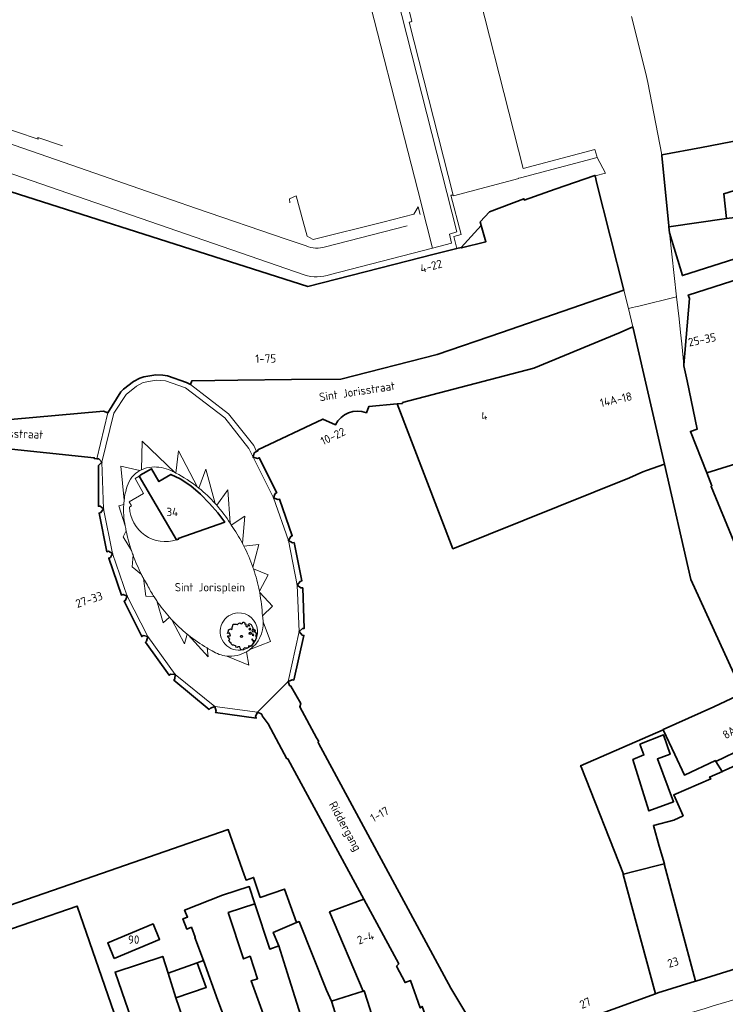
# Model space of a CAD drawing. Header units: metres. Extents: x 152391 to 157968, y 462336 to 467280.
# Tile 50 of 256: x 154809 to 154923, y 462891 to 463051. Entities that reach past the tile are written whole.
import ezdxf
from ezdxf.enums import TextEntityAlignment as Align

# ---------------------------------------------------------------- set-up
doc = ezdxf.new("R2010")
doc.units = ezdxf.units.M
doc.header["$LTSCALE"] = 0.75
doc.layers.get('0').update_dxf_attribs({"lineweight": 25})
for name, color, linetype, lineweight in [('B-GV-GR-BOOM-S', 252, 'Continuous', 25), ('B-WE-GR-GROENVOORZIENING-GV', 251, 'Continuous', 18), ('B-WE-OG-BEBOUWING-GV', 6, 'Continuous', 35), ('B-WE-OG-BEBOUWING-T18', 1, 'Continuous', 18), ('B-WE-OG-TOPOGRAFIE-T18', 1, 'Continuous', 18), ('B-WE-VH-VERHARDING_BETONSTRAATSTEEN-GV', 251, 'Continuous', 18), ('B-WE-VH-VERHARDING_SIERBESTRATING-GV', 251, 'Continuous', 18), ('B-WE-VH-VERHARDING_STRAATBAKSTEEN-GV', 251, 'Continuous', 18)]:
    doc.layers.add(name, color=color, linetype=linetype, lineweight=lineweight)
doc.styles.add('NLCS-ISO-M750-T18', font='NLCS-ISO.ttf', dxfattribs={"height": 1.35})

# ---------------------------------------------------------------- blocks, each defined once
blk = doc.blocks.new('SGR-BOOM_31_50')
at = {"linetype": 'Continuous'}
for p, q in [((-1.48, 1.58), (-1.4, 1.78)), ((-1.4, 1.78), (-1.36, 2)), ((-1.36, 2), (-0.89, 2)), ((-0.89, 2), (-0.69, 1.91)), ((-0.69, 1.91), (-0.63, 1.93)), ((-0.63, 1.93), (-0.49, 2.06)), ((-0.49, 2.06), (-0.3, 2.2)), ((-0.3, 2.2), (-0.18, 2.11)), ((-0.18, 2.11), (-0.08, 2.02)), ((-0.08, 2.02), (0.09, 2.11)), ((0.09, 2.11), (0.27, 2.28)), ((0.27, 2.28), (0.35, 2.31)), ((0.35, 2.31), (0.44, 2.26)), ((0.44, 2.26), (0.52, 2.2)), ((0.54, 2.04), (0.51, 2)), ((0.51, 2), (0.71, 2.02)), ((0.52, 2.2), (0.54, 2.04)), ((0.72, 1.98), (0.68, 1.71)), ((0.68, 1.71), (0.75, 1.65)), ((0.71, 2.02), (0.72, 1.98)), ((0.75, 1.65), (0.92, 1.54)), ((0.92, 1.54), (1, 1.6)), ((1, 1.6), (1.06, 1.71)), ((1.05, 1.87), (1.19, 2.09)), ((1.06, 1.71), (1.05, 1.87)), ((1.19, 2.09), (1.36, 2.04)), ((1.3, 1.82), (1.23, 1.78)), ((1.23, 1.78), (1.27, 1.67)), ((1.27, 1.67), (1.28, 1.65)), ((1.28, 1.69), (1.3, 1.82)), ((1.36, 2.04), (1.54, 1.93)), ((1.54, 1.93), (1.67, 1.69)), ((1.67, 1.69), (1.84, 1.41)), ((-2.27, 0.49), (-2.21, 0.64)), ((-1.99, 0.55), (-2.27, 0.49)), ((-2.24, -0.04), (-2.22, 0.11)), ((-2.22, 0.11), (-1.85, 0.09)), ((-2.21, 0.64), (-2.13, 0.71)), ((-2.18, 0.77), (-2.04, 1.17)), ((-2.13, 0.71), (-2.18, 0.77)), ((-2.04, 1.17), (-1.94, 1.14)), ((-1.9, 0.44), (-1.99, 0.55)), ((-1.94, 1.14), (-1.79, 1.21)), ((-1.77, 0.25), (-1.9, 0.44)), ((-1.85, 0.09), (-1.77, 0.25)), ((-1.79, 1.21), (-1.57, 1.14)), ((-1.57, 1.14), (-1.49, 1.23)), ((-1.51, 1.45), (-1.48, 1.58)), ((-1.49, 1.23), (-1.51, 1.45)), ((1.25, 1.21), (1.19, 1.17)), ((1.19, 1.17), (1.23, 1.1)), ((1.23, 0.55), (1.19, 0.44)), ((1.19, 0.44), (1.37, 0.42)), ((1.23, 1.1), (1.31, 1.12)), ((1.4, 0.62), (1.23, 0.55)), ((1.3, 1.3), (1.25, 1.21)), ((1.37, 1.3), (1.3, 1.3)), ((1.31, 1.12), (1.37, 1.03)), ((1.44, 1.25), (1.37, 1.3)), ((1.37, 1.03), (1.44, 1.12)), ((1.37, 0.42), (1.48, 0.33)), ((1.48, 0.62), (1.4, 0.62)), ((1.5, 1.17), (1.44, 1.25)), ((1.44, 1.12), (1.5, 1.17)), ((1.62, 0.53), (1.48, 0.62)), ((1.48, 0.33), (1.61, 0.49)), ((1.61, 0.49), (1.65, 0.55)), ((1.76, 1.06), (1.64, 0.93)), ((1.64, 0.93), (1.7, 0.84)), ((1.7, 0.84), (1.84, 0.75)), ((1.79, 0.25), (1.75, 0.14)), ((1.91, 0.07), (1.75, 0.14)), ((1.84, 1.41), (1.76, 1.06)), ((1.81, 0.4), (1.79, 0.31)), ((1.79, 0.31), (1.79, 0.25)), ((1.9, 0.31), (1.81, 0.4)), ((1.84, 0.75), (1.92, 0.79)), ((1.96, 0.27), (1.9, 0.31)), ((1.91, 0.07), (2.01, 0.18)), ((1.96, 1.14), (1.92, 1.08)), ((1.92, 1.08), (1.95, 0.99)), ((1.92, 0.79), (2.09, 0.75)), ((1.95, 0.99), (2.04, 0.93)), ((2.06, 1.14), (1.96, 1.14)), ((2.01, 0.18), (1.96, 0.27)), ((2.04, 0.97), (2.18, 0.9)), ((2.04, 0.93), (2.06, 0.97)), ((2.16, 1.01), (2.06, 1.14)), ((2.09, 0.75), (2.18, 0.68)), ((2.3, 0.95), (2.16, 1.01)), ((2.18, 0.9), (2.3, 0.95)), ((2.18, 0.68), (2.41, 0.42)), ((2.29, 0.14), (2.23, 0.05)), ((2.23, 0.05), (2.35, -0.13)), ((2.41, 0.42), (2.29, 0.14)), ((-2.05, -0.24), (-2.24, -0.04)), ((-2.07, -0.67), (-1.99, -0.56)), ((-1.8, -1), (-2.07, -0.67)), ((-1.91, -0.43), (-2.05, -0.24)), ((-1.99, -0.56), (-1.91, -0.43)), ((-1.67, -1.05), (-1.8, -1)), ((-1.7, -1.2), (-1.67, -1.05)), ((-1.48, -1.4), (-1.7, -1.2)), ((-1.22, -1.44), (-1.48, -1.4)), ((-0.89, -1.57), (-1.22, -1.44)), ((-0.91, -1.72), (-0.89, -1.57)), ((1.13, -1.55), (1.11, -1.81)), ((1.37, -1.57), (1.13, -1.55)), ((1.58, -1.66), (1.37, -1.57)), ((1.72, -1.35), (1.58, -1.66)), ((1.72, -0.39), (1.65, -0.48)), ((1.65, -0.48), (1.67, -0.56)), ((1.68, -0.56), (1.78, -0.54)), ((1.78, -0.45), (1.72, -0.39)), ((1.81, -1.18), (1.72, -1.35)), ((1.78, -0.54), (1.78, -0.45)), ((1.82, -1.11), (1.81, -1.18)), ((1.98, -1.07), (1.82, -1.11)), ((1.95, -0.63), (1.85, -0.78)), ((1.85, -0.78), (1.9, -0.85)), ((1.9, -0.85), (1.99, -0.94)), ((2.1, -0.78), (1.95, -0.63)), ((1.99, -0.94), (1.98, -1.07)), ((2.21, -0.7), (2.1, -0.78)), ((2.24, -0.56), (2.21, -0.7)), ((2.29, -0.41), (2.24, -0.56)), ((2.46, -0.24), (2.29, -0.41)), ((2.35, -0.13), (2.46, -0.24)), ((-0.73, -1.77), (-0.91, -1.72)), ((-0.53, -1.68), (-0.73, -1.77)), ((-0.25, -1.7), (-0.53, -1.68)), ((-0.21, -1.9), (-0.25, -1.7)), ((-0.18, -1.99), (-0.21, -1.9)), ((-0.13, -2.14), (-0.18, -1.99)), ((0.15, -2.23), (-0.13, -2.14)), ((0.34, -2.03), (0.15, -2.23)), ((0.47, -1.83), (0.34, -2.03)), ((0.91, -1.92), (0.47, -1.83)), ((1.11, -1.81), (0.91, -1.92))]:
    blk.add_line(p, q, dxfattribs=at)
blk.add_circle((0, 0), 0.169, dxfattribs=at)

msp = doc.modelspace()

# ---------------------------------------------------------------- linework, layer by layer
at = {"layer": 'B-WE-GR-GROENVOORZIENING-GV'}
for points in [[(154844.21, 462954.65, 1.014272), (154844.65, 462948.62)], [(154844.65, 462948.62, 0.983061), (154844.21, 462954.65)]]:
    msp.add_lwpolyline(points, format="xyb", dxfattribs=at)
at = {"layer": 'B-WE-OG-BEBOUWING-GV'}
for points in [[(154927.94, 463031.58), (154925.17, 463031.05), (154923.9, 463030.81), (154919.11, 463029.9), (154912.7, 463028.71), (154912.71, 463028.62), (154913.86, 463017.23), (154913.88, 463017.08), (154923.2, 463018.42), (154922.73, 463022.41), (154928.92, 463024.34), (154927.25, 463029.93), (154928.3, 463030.23)], [(154913.88, 463017.08), (154913.99, 463016.1), (154916.04, 463009.17), (154949.01, 463019.69), (154946.1, 463026.31), (154935.48, 463022.42), (154927.88, 463020.07), (154928.04, 463018.99), (154924.5, 463018.57), (154923.2, 463018.42)], [(154916.29, 462994.73), (154916.3, 462994.59), (154916.81, 462992.15), (154918.43, 462984.34), (154917.34, 462983.99), (154919.99, 462977.28), (154926.4, 462979.27), (154926.56, 462979.32), (154927.2, 462979.51), (154950.91, 462986.75), (154951.12, 462986.13), (154962.31, 462990.17), (154962.28, 462990.24), (154960.07, 462995.07), (154957.82, 463000), (154954.98, 463006.2), (154953.57, 463009.29), (154952.71, 463011.24), (154949.55, 463015.92), (154949.41, 463016.39), (154917, 463006.04), (154917.18, 463005.48)], [(154908.06, 463000.87), (154905.97, 463000), (154892.05, 462994.22), (154870.82, 462988.64), (154870.8, 462988.51), (154869.98, 462988.44), (154878.96, 462965.02), (154907.49, 462976.49), (154909.68, 462977.46), (154910.26, 462977.67), (154913.13, 462978.68), (154908.26, 463000)], [(154938.6, 462979.95), (154938.29, 462979.8), (154937.64, 462981.37), (154934.69, 462980.34), (154927.1, 462977.61), (154927.03, 462977.82), (154926.56, 462979.32), (154926.4, 462979.27), (154919.99, 462977.28), (154920.82, 462975.2), (154920.67, 462975.1), (154924.34, 462966.21), (154930.08, 462968.88), (154930.13, 462968.78), (154937.61, 462972.11), (154937.67, 462971.99), (154940.99, 462973.56), (154940.61, 462973.88), (154940.53, 462973.94), (154940.74, 462974.03), (154941.07, 462974.17), (154939.69, 462977.31), (154939.63, 462977.46)], [(154828.25, 462976.76), (154834.31, 462966.47), (154834.63, 462966.57), (154834.59, 462966.66), (154842.09, 462969.32), (154840.96, 462970.81), (154839.61, 462972.36), (154838.16, 462973.83), (154836.6, 462975.18), (154834.9, 462976.31), (154833.39, 462977.04), (154831.47, 462975.89), (154830.26, 462977.96), (154828.45, 462976.9), (154828.46, 462976.88)], [(154925.82, 462941.69), (154921.14, 462939.45), (154912.92, 462935.79), (154912.94, 462935.75), (154914.8, 462931.78), (154916.37, 462928.42), (154921.38, 462930.77), (154921.45, 462930.65), (154930.38, 462934.91), (154925.98, 462941.77), (154925.86, 462941.62)], [(154909.19, 462933.42), (154909.83, 462931.7), (154908.05, 462930.97), (154910.64, 462922.64), (154914.62, 462924.13), (154912, 462931.05), (154914.05, 462931.8), (154913, 462934.91)], [(154922.49, 462929.02), (154931.56, 462933.08), (154930.38, 462934.91), (154921.45, 462930.65)], [(154931.24, 462898.92), (154927.23, 462911.76), (154925.11, 462917.81), (154926.01, 462918.15), (154925.08, 462921.47), (154930.09, 462923.67), (154935.94, 462926.25), (154931.56, 462933.08), (154922.49, 462929.02), (154922.51, 462928.99), (154920.45, 462928.1), (154920.62, 462927.8), (154914.64, 462925.23), (154916.16, 462921.86), (154914.67, 462921.15), (154911.37, 462920.29), (154912.31, 462916.96), (154913.13, 462914.07), (154913.1, 462914.07), (154918.15, 462895.1), (154918.2, 462895.11), (154924.79, 462897.15)], [(154911.72, 462893.09), (154912.06, 462893.21), (154918.15, 462895.1), (154913.1, 462914.07), (154908.2, 462912.84), (154906.51, 462912.41), (154906.47, 462912.41), (154906.5, 462912.35)], [(154844.8, 462881.89), (154848.48, 462872.1), (154848.71, 462871.92), (154854.19, 462873.64), (154846.35, 462895.15), (154847.4, 462895.5), (154846.2, 462899.13), (154845.11, 462898.72), (154842.65, 462906.21), (154846.97, 462907.63), (154846.05, 462910.41), (154841.74, 462909), (154835.61, 462906.61), (154836.09, 462905.48), (154835.34, 462905.19), (154835.96, 462903.54), (154836.71, 462903.82), (154837.34, 462902.21), (154837.24, 462902.17), (154838.69, 462898.45), (154840.97, 462891.98)], [(154801.33, 462901.21), (154804.22, 462893.71), (154807.16, 462886.71), (154808.58, 462887.16), (154809.43, 462885.4), (154811.33, 462886.26), (154812.64, 462883.53), (154816.5, 462885.35), (154816.4, 462885.45), (154818.3, 462886.44), (154818.72, 462885.38), (154824.74, 462888.54), (154818.24, 462907.26), (154803.2, 462902.07), (154803.27, 462901.88)], [(154846.2, 462899.13), (154847.4, 462895.5), (154846.35, 462895.15), (154854.19, 462873.64), (154858.9, 462875.11), (154851.94, 462897.36), (154850.83, 462900.85), (154849.37, 462900.31), (154846.97, 462907.63), (154842.65, 462906.21), (154845.11, 462898.72)], [(154864.57, 462908.37), (154859.04, 462906.31), (154864.44, 462893.48), (154864.64, 462893.55), (154865.16, 462891.87), (154869.43, 462878.4), (154877.24, 462880.85), (154875.14, 462886.67), (154875.5, 462886.79), (154875.01, 462888.17), (154873.99, 462891.03), (154873.69, 462890.8), (154872.11, 462895.22), (154871.24, 462894.89), (154869.86, 462897.52), (154870.21, 462897.91)], [(154824.23, 462898.79), (154831.58, 462901.85), (154830.53, 462904.38), (154823.18, 462901.33)], [(154850.83, 462900.85), (154851.94, 462897.36), (154858.9, 462875.11), (154864.09, 462876.73), (154859.36, 462891.89), (154858.55, 462893.64), (154854.12, 462904.75), (154853.7, 462904.58), (154849.93, 462902.98)], [(154832.98, 462896.39), (154832.09, 462899.11), (154824.38, 462896.57), (154827.57, 462887.37), (154816.26, 462880.86), (154816.09, 462881.16), (154812.97, 462880.04), (154814.06, 462876.98), (154814.64, 462877.13), (154815.65, 462874.24), (154814.35, 462873.49), (154817.8, 462867.44), (154820.96, 462861.91), (154842.46, 462869.7), (154842.4, 462869.88), (154838.46, 462880.32), (154836.85, 462884.76), (154834.17, 462892.41)], [(154837.66, 462898.08), (154832.98, 462896.39), (154834.17, 462892.41), (154839.11, 462894.07)], [(154838.46, 462880.32), (154842.4, 462869.88), (154848.48, 462872.1), (154844.8, 462881.89), (154840.97, 462891.98), (154838.69, 462898.45), (154837.66, 462898.08), (154839.11, 462894.07), (154834.17, 462892.41), (154836.85, 462884.76)], [(154859.36, 462891.89), (154864.09, 462876.73), (154869.43, 462878.4), (154865.16, 462891.87), (154864.64, 462893.55), (154864.44, 462893.48)]]:
    msp.add_lwpolyline(points, close=True, dxfattribs=at)
for points in [[(154807.46, 462985.91), (154822.51, 462987.26), (154823.18, 462987), (154825.29, 462990.37), (154825.75, 462990.84), (154827.37, 462992.05), (154828.37, 462992.61), (154829.01, 462992.8), (154830.97, 462993.15), (154832.1, 462993.09), (154832.82, 462992.97), (154835.94, 462991.87), (154836.54, 462991.58), (154836.77, 462992.16), (154844.23, 462992.25), (154852.86, 462992.36), (154860.84, 462992.46), (154876.4, 462996.4), (154886.83, 463000), (154906.61, 463006.83), (154902.19, 463024.28), (154902.05, 463024.82), (154901.94, 463025.28), (154901.91, 463025.38), (154895.51, 463023.15), (154890.49, 463021.39), (154890.43, 463021.59), (154884.86, 463019.51), (154883.37, 463017.86), (154883.54, 463017.27), (154883.54, 463017.26), (154884.29, 463014.64), (154880.35, 463013.64), (154880.31, 463013.74), (154879.59, 463013.55), (154875.92, 463012.62), (154869.4, 463010.96), (154855.53, 463007.42), (154793.68, 463027.15)], [(154912.94, 462935.75), (154912.92, 462935.79), (154921.14, 462939.45), (154925.82, 462941.69), (154917.39, 462960.05), (154913.13, 462978.68), (154910.26, 462977.67), (154909.68, 462977.46), (154907.49, 462976.49), (154878.96, 462965.02), (154869.98, 462988.44), (154865.38, 462988.02), (154864.98, 462987)], [(154859.99, 462985.07), (154857.92, 462985.98), (154847.47, 462981.02), (154847.48, 462980.92), (154847.23, 462980.75), (154846.87, 462980.52), (154846.68, 462979.8), (154847.41, 462979.63), (154847.66, 462979.72), (154850.51, 462974.08), (154850.27, 462973.94), (154849.99, 462973.26), (154850.68, 462972.97), (154850.96, 462973.03), (154853, 462967.11), (154852.75, 462967), (154852.38, 462966.35), (154853.03, 462965.98), (154853.3, 462966.01), (154854.55, 462959.81), (154854.28, 462959.73), (154853.82, 462959.15), (154854.4, 462958.7), (154854.69, 462958.68), (154854.94, 462952.14), (154854.67, 462952.13), (154854.1, 462951.62), (154854.59, 462951.07), (154854.88, 462951), (154853.25, 462943.78), (154853.01, 462943.85), (154852.32, 462943.58), (154852.57, 462942.9), (154852.8, 462942.79), (154854.38, 462940), (154854.21, 462939.47), (154856.95, 462934.43), (154857.3, 462933.88)], [(154800.18, 462904.9), (154817.04, 462910.73), (154842.66, 462919.61), (154845.26, 462912.28), (154845.55, 462911.46), (154846.75, 462911.88), (154847.83, 462908.65), (154851.73, 462909.99), (154853.7, 462904.58), (154854.12, 462904.75), (154858.55, 462893.64), (154859.36, 462891.89), (154864.44, 462893.48), (154859.04, 462906.31), (154864.57, 462908.37), (154852.37, 462930.96), (154852.23, 462931.09), (154852.14, 462931.08), (154849.12, 462936.69), (154848.16, 462938.02), (154848.08, 462938.26), (154847.4, 462938.58), (154847.08, 462937.89), (154847.19, 462937.64), (154840.62, 462938.54), (154840.7, 462938.78), (154840.48, 462939.49), (154839.77, 462939.27), (154839.6, 462939.05), (154833.88, 462943.76), (154834.04, 462943.98), (154834.1, 462944.7), (154833.35, 462944.75), (154833.14, 462944.57), (154829.27, 462949.91), (154829.48, 462950.09), (154829.66, 462950.81), (154828.93, 462950.97), (154828.69, 462950.83), (154825.83, 462956.53), (154826.08, 462956.68), (154826.35, 462957.36), (154825.66, 462957.63), (154825.4, 462957.53), (154823.34, 462963.5), (154823.61, 462963.61), (154823.96, 462964.25), (154823.32, 462964.62), (154823.04, 462964.54), (154821.8, 462970.79), (154822.08, 462970.87), (154822.52, 462971.45), (154821.94, 462971.9), (154821.68, 462971.9), (154821.7, 462978.5), (154822.24, 462979), (154821.76, 462979.55), (154821.45, 462979.57), (154821.02, 462979.6), (154821, 462979.74), (154805.54, 462981.34)], [(154857.24, 462933.59), (154878.65, 462893.97), (154881.7, 462888.86), (154882.82, 462888.41), (154883.7, 462887.94), (154883.62, 462886.96), (154883.84, 462886.12), (154884.34, 462885.43), (154885.03, 462884.93), (154885.85, 462884.67), (154886.8, 462884.72), (154887.1, 462884.18), (154888.64, 462884.7), (154911.72, 462893.09), (154906.5, 462912.35), (154906.47, 462912.41), (154906.51, 462912.41), (154899.67, 462929.75), (154899.59, 462929.94), (154912.94, 462935.75)]]:
    msp.add_lwpolyline(points, dxfattribs=at)
for points in [[(154864.98, 462987, 0.383584), (154859.99, 462985.07)], [(154857.3, 462933.88, 0.545586), (154857.24, 462933.59)]]:
    msp.add_lwpolyline(points, format="xyb", dxfattribs=at)
at = {"layer": 'B-WE-VH-VERHARDING_BETONSTRAATSTEEN-GV'}
for points in [[(154834.04, 462977.34), (154828.77, 462982.41), (154828.62, 462977.79)], [(154837.71, 462974.99), (154834.61, 462980.83), (154834.2, 462977.26)], [(154828.39, 462977.67), (154825.28, 462978.36), (154825.84, 462972.86)], [(154840.56, 462972.32), (154839.06, 462977.89), (154837.92, 462974.82)], [(154842.96, 462969.13), (154842.61, 462974.53), (154840.8, 462972.05)], [(154825.77, 462972.15), (154824.98, 462971.97), (154826.01, 462968.74)], [(154844.95, 462965.9), (154845.35, 462970.26), (154843.15, 462968.83), (154843.15, 462968.83)], [(154826.17, 462967.89), (154825.7, 462966.96), (154827.02, 462964.76)], [(154846.64, 462962.06), (154847.59, 462965.72), (154845.2, 462965.43)], [(154827.28, 462964.01), (154827.13, 462962.12), (154828.64, 462960.86)], [(154847.7, 462958.18), (154849.09, 462960.82), (154846.74, 462961.75)], [(154828.96, 462960.24), (154829.32, 462957.34), (154830.69, 462957.23)], [(154848.2, 462954.15), (154849.82, 462955.72), (154847.74, 462957.92)], [(154831.12, 462956.58), (154832.14, 462953.02), (154833.16, 462953.97)], [(154833.54, 462953.55), (154835.59, 462949.67), (154836.03, 462951.22)], [(154846.16, 462948.72), (154849.5, 462950.05), (154848.31, 462953.2)], [(154836.19, 462951.09), (154839.43, 462947.55), (154839.23, 462948.98)], [(154842.44, 462947.68), (154845.98, 462946.22), (154845.61, 462948.37)]]:
    msp.add_lwpolyline(points, dxfattribs=at)
for points in [[(154826.32, 462975.11, -0.193202), (154828.39, 462977.67)], [(154828.62, 462977.79, -0.098668), (154830.29, 462978.22)], [(154830.29, 462978.22, -0.122928), (154833.36, 462977.68)], [(154833.36, 462977.68, -0.008886), (154834.04, 462977.34)], [(154834.2, 462977.26, -0.04578), (154837.71, 462974.99)], [(154825.84, 462972.86, -0.044972), (154826.32, 462975.11)], [(154837.92, 462974.82, -0.039726), (154840.56, 462972.32)], [(154826.01, 462968.74, -0.066575), (154825.77, 462972.15)], [(154840.8, 462972.05, -0.040101), (154842.96, 462969.13)], [(154827.02, 462964.76, -0.028394), (154826.17, 462967.89)], [(154843.15, 462968.83, -0.030809), (154844.95, 462965.9)], [(154845.2, 462965.43, -0.032781), (154846.64, 462962.06)], [(154828.64, 462960.86, -0.030122), (154827.28, 462964.01)], [(154846.74, 462961.75, -0.033556), (154847.7, 462958.18)], [(154829.6, 462959.12, -0.01103), (154828.96, 462960.24)], [(154830.69, 462957.23, -0.02118), (154829.6, 462959.12)], [(154847.74, 462957.92, -0.032087), (154848.2, 462954.15)], [(154833.16, 462953.97, -0.032396), (154831.12, 462956.58)], [(154836.03, 462951.22, -0.033396), (154833.54, 462953.55)], [(154848.31, 462953.2, -0.245406), (154846.16, 462948.72)], [(154839.23, 462948.98, -0.036174), (154836.19, 462951.09)], [(154845.61, 462948.37, -0.155319), (154842.44, 462947.68)]]:
    msp.add_lwpolyline(points, format="xyb", dxfattribs=at)
at = {"layer": 'B-WE-VH-VERHARDING_SIERBESTRATING-GV'}
for points in [[(154836.54, 462991.58), (154835.94, 462991.87), (154832.82, 462992.97), (154832.1, 462993.09), (154830.97, 462993.15), (154829.01, 462992.8), (154828.37, 462992.61), (154827.37, 462992.05), (154825.75, 462990.84), (154825.29, 462990.37), (154823.18, 462987), (154821.45, 462979.57), (154821.76, 462979.55), (154822.24, 462979), (154824.15, 462986.93), (154826.19, 462989.94), (154827.83, 462991.29), (154828.89, 462991.89), (154831, 462992.28), (154832.54, 462992.14), (154835.74, 462991.02), (154842.09, 462986.2), (154846.01, 462981.24), (154846.68, 462979.8), (154846.87, 462980.52), (154847.23, 462980.75), (154846.78, 462981.71), (154842.73, 462986.85)], [(154836.54, 462991.58), (154835.94, 462991.87), (154832.82, 462992.97), (154832.1, 462993.09), (154830.97, 462993.15), (154829.01, 462992.8), (154828.37, 462992.61), (154827.37, 462992.05), (154825.75, 462990.84), (154825.29, 462990.37), (154823.18, 462987), (154821.45, 462979.57), (154821.76, 462979.55), (154822.24, 462979), (154824.15, 462986.93), (154826.19, 462989.94), (154827.83, 462991.29), (154828.89, 462991.89), (154831, 462992.28), (154832.54, 462992.14), (154835.74, 462991.02), (154842.09, 462986.2), (154846.01, 462981.24), (154846.68, 462979.8), (154846.87, 462980.52), (154847.23, 462980.75), (154846.78, 462981.71), (154842.73, 462986.85)], [(154822.24, 462979), (154821.7, 462978.5), (154821.68, 462971.9), (154821.94, 462971.9), (154822.52, 462971.45)], [(154822.24, 462979), (154821.7, 462978.5), (154821.68, 462971.9), (154821.94, 462971.9), (154822.52, 462971.45)], [(154849.99, 462973.26), (154850.27, 462973.94), (154850.51, 462974.08), (154847.66, 462979.72), (154847.41, 462979.63), (154846.68, 462979.8)], [(154849.99, 462973.26), (154850.27, 462973.94), (154850.51, 462974.08), (154847.66, 462979.72), (154847.41, 462979.63), (154846.68, 462979.8)], [(154849.99, 462973.26), (154852.38, 462966.35), (154852.75, 462967), (154853, 462967.11), (154850.96, 462973.03), (154850.68, 462972.97)], [(154849.99, 462973.26), (154852.38, 462966.35), (154852.75, 462967), (154853, 462967.11), (154850.96, 462973.03), (154850.68, 462972.97)], [(154822.52, 462971.45), (154822.08, 462970.87), (154821.8, 462970.79), (154823.04, 462964.54), (154823.32, 462964.62), (154823.96, 462964.25)], [(154822.52, 462971.45), (154822.08, 462970.87), (154821.8, 462970.79), (154823.04, 462964.54), (154823.32, 462964.62), (154823.96, 462964.25)], [(154852.38, 462966.35), (154853.82, 462959.15), (154854.28, 462959.73), (154854.55, 462959.81), (154853.3, 462966.01), (154853.03, 462965.98)], [(154852.38, 462966.35), (154853.82, 462959.15), (154854.28, 462959.73), (154854.55, 462959.81), (154853.3, 462966.01), (154853.03, 462965.98)], [(154826.35, 462957.36), (154823.96, 462964.25), (154823.61, 462963.61), (154823.34, 462963.5), (154825.4, 462957.53), (154825.66, 462957.63)], [(154826.35, 462957.36), (154823.96, 462964.25), (154823.61, 462963.61), (154823.34, 462963.5), (154825.4, 462957.53), (154825.66, 462957.63)], [(154853.82, 462959.15), (154854.1, 462951.62), (154854.67, 462952.13), (154854.94, 462952.14), (154854.69, 462958.68), (154854.4, 462958.7)], [(154853.82, 462959.15), (154854.1, 462951.62), (154854.67, 462952.13), (154854.94, 462952.14), (154854.69, 462958.68), (154854.4, 462958.7)], [(154826.35, 462957.36), (154826.08, 462956.68), (154825.83, 462956.53), (154828.69, 462950.83), (154828.93, 462950.97), (154829.66, 462950.81)], [(154826.35, 462957.36), (154826.08, 462956.68), (154825.83, 462956.53), (154828.69, 462950.83), (154828.93, 462950.97), (154829.66, 462950.81)], [(154852.32, 462943.58), (154853.01, 462943.85), (154853.25, 462943.78), (154854.88, 462951), (154854.59, 462951.07), (154854.1, 462951.62)], [(154852.32, 462943.58), (154853.01, 462943.85), (154853.25, 462943.78), (154854.88, 462951), (154854.59, 462951.07), (154854.1, 462951.62)], [(154829.66, 462950.81), (154829.48, 462950.09), (154829.27, 462949.91), (154833.14, 462944.57), (154833.35, 462944.75), (154834.1, 462944.7)], [(154829.66, 462950.81), (154829.48, 462950.09), (154829.27, 462949.91), (154833.14, 462944.57), (154833.35, 462944.75), (154834.1, 462944.7)], [(154834.1, 462944.7), (154834.04, 462943.98), (154833.88, 462943.76), (154839.6, 462939.05), (154839.77, 462939.27), (154840.48, 462939.49)], [(154834.1, 462944.7), (154834.04, 462943.98), (154833.88, 462943.76), (154839.6, 462939.05), (154839.77, 462939.27), (154840.48, 462939.49)], [(154847.4, 462938.58), (154840.48, 462939.49), (154840.7, 462938.78), (154840.62, 462938.54), (154847.19, 462937.64), (154847.08, 462937.89)], [(154847.4, 462938.58), (154840.48, 462939.49), (154840.7, 462938.78), (154840.62, 462938.54), (154847.19, 462937.64), (154847.08, 462937.89)]]:
    msp.add_lwpolyline(points, close=True, dxfattribs=at)
for points in [[(154828.39, 462977.67, 0.193202), (154826.32, 462975.11)], [(154828.39, 462977.67, 0.193202), (154826.32, 462975.11)], [(154828.62, 462977.79, 0.015676), (154828.39, 462977.67)], [(154828.62, 462977.79, 0.015676), (154828.39, 462977.67)], [(154830.29, 462978.22, 0.098668), (154828.62, 462977.79)], [(154830.29, 462978.22, 0.098668), (154828.62, 462977.79)], [(154833.36, 462977.68, 0.122928), (154830.29, 462978.22)], [(154833.36, 462977.68, 0.122928), (154830.29, 462978.22)], [(154834.04, 462977.34, 0.008886), (154833.36, 462977.68)], [(154834.04, 462977.34, 0.008886), (154833.36, 462977.68)], [(154834.2, 462977.26, 0.007437), (154834.04, 462977.34)], [(154834.2, 462977.26, 0.007437), (154834.04, 462977.34)], [(154837.71, 462974.99, 0.04578), (154834.2, 462977.26)], [(154837.71, 462974.99, 0.04578), (154834.2, 462977.26)], [(154826.32, 462975.11, 0.044972), (154825.84, 462972.86)], [(154826.32, 462975.11, 0.044972), (154825.84, 462972.86)], [(154837.92, 462974.82, 0.004552), (154837.71, 462974.99)], [(154837.92, 462974.82, 0.004552), (154837.71, 462974.99)], [(154840.56, 462972.32, 0.039726), (154837.92, 462974.82)], [(154840.56, 462972.32, 0.039726), (154837.92, 462974.82)], [(154825.84, 462972.86, 0.014264), (154825.77, 462972.15)], [(154825.84, 462972.86, 0.014264), (154825.77, 462972.15)], [(154825.77, 462972.15, 0.066575), (154826.01, 462968.74)], [(154825.77, 462972.15, 0.066575), (154826.01, 462968.74)], [(154834.31, 462966.47, -0.49802), (154826.72, 462971.74)], [(154834.31, 462966.47, -0.49802), (154826.72, 462971.74)], [(154842.96, 462969.13, 0.040101), (154840.8, 462972.05)], [(154842.96, 462969.13, 0.040101), (154840.8, 462972.05)], [(154843.15, 462968.83, 0.004844), (154842.96, 462969.13)], [(154843.15, 462968.83, 0.004844), (154842.96, 462969.13)], [(154826.01, 462968.74, 0.006981), (154826.17, 462967.89)], [(154826.01, 462968.74, 0.006981), (154826.17, 462967.89)], [(154826.17, 462967.89, 0.028394), (154827.02, 462964.76)], [(154826.17, 462967.89, 0.028394), (154827.02, 462964.76)], [(154844.95, 462965.9, 0.030809), (154843.15, 462968.83)], [(154844.95, 462965.9, 0.030809), (154843.15, 462968.83)], [(154845.2, 462965.43, 0.004194), (154844.95, 462965.9)], [(154845.2, 462965.43, 0.004194), (154844.95, 462965.9)], [(154827.02, 462964.76, 0.007563), (154827.28, 462964.01)], [(154827.02, 462964.76, 0.007563), (154827.28, 462964.01)], [(154846.64, 462962.06, 0.032781), (154845.2, 462965.43)], [(154846.64, 462962.06, 0.032781), (154845.2, 462965.43)], [(154827.28, 462964.01, 0.030122), (154828.64, 462960.86)], [(154827.28, 462964.01, 0.030122), (154828.64, 462960.86)], [(154846.74, 462961.75, 0.00589), (154846.64, 462962.06)], [(154846.74, 462961.75, 0.00589), (154846.64, 462962.06)], [(154847.7, 462958.18, 0.033556), (154846.74, 462961.75)], [(154847.7, 462958.18, 0.033556), (154846.74, 462961.75)], [(154828.64, 462960.86, 0.006417), (154828.96, 462960.24)], [(154828.64, 462960.86, 0.006417), (154828.96, 462960.24)], [(154828.96, 462960.24, 0.01103), (154829.6, 462959.12)], [(154828.96, 462960.24, 0.01103), (154829.6, 462959.12)], [(154829.6, 462959.12, 0.02118), (154830.69, 462957.23)], [(154829.6, 462959.12, 0.02118), (154830.69, 462957.23)], [(154848.2, 462954.15, 0.032087), (154847.74, 462957.92)], [(154848.2, 462954.15, 0.032087), (154847.74, 462957.92)], [(154830.69, 462957.23, 0.006361), (154831.12, 462956.58)], [(154830.69, 462957.23, 0.006361), (154831.12, 462956.58)], [(154831.12, 462956.58, 0.032396), (154833.16, 462953.97)], [(154831.12, 462956.58, 0.032396), (154833.16, 462953.97)], [(154833.16, 462953.97, 0.004927), (154833.54, 462953.55)], [(154833.16, 462953.97, 0.004927), (154833.54, 462953.55)], [(154833.54, 462953.55, 0.033396), (154836.03, 462951.22)], [(154833.54, 462953.55, 0.033396), (154836.03, 462951.22)], [(154844.65, 462948.62, -1.014272), (154844.21, 462954.65)], [(154844.65, 462948.62, -1.014272), (154844.21, 462954.65)], [(154844.21, 462954.65, -0.983061), (154844.65, 462948.62)], [(154844.21, 462954.65, -0.983061), (154844.65, 462948.62)], [(154846.16, 462948.72, 0.245406), (154848.31, 462953.2)], [(154846.16, 462948.72, 0.245406), (154848.31, 462953.2)], [(154848.31, 462953.2, 0.045179), (154848.2, 462954.15)], [(154848.31, 462953.2, 0.045179), (154848.2, 462954.15)], [(154836.19, 462951.09, 0.036174), (154839.23, 462948.98)], [(154836.19, 462951.09, 0.036174), (154839.23, 462948.98)], [(154839.23, 462948.98, 0.009681), (154840.07, 462948.5)], [(154839.23, 462948.98, 0.009681), (154840.07, 462948.5)], [(154840.07, 462948.5, 0.118833), (154842.44, 462947.68)], [(154840.07, 462948.5, 0.118833), (154842.44, 462947.68)], [(154842.44, 462947.68, 0.155319), (154845.61, 462948.37)], [(154842.44, 462947.68, 0.155319), (154845.61, 462948.37)], [(154845.61, 462948.37, 0.030572), (154846.16, 462948.72)], [(154845.61, 462948.37, 0.030572), (154846.16, 462948.72)], [(154857.24, 462933.59, -0.545586), (154857.3, 462933.88)], [(154857.24, 462933.59, -0.545586), (154857.3, 462933.88)]]:
    msp.add_lwpolyline(points, format="xyb", dxfattribs=at)
for points in [[(154826.72, 462971.74), (154827.03, 462971.94), (154826.64, 462972.6), (154828.98, 462973.97), (154827.6, 462976.35), (154828.25, 462976.76), (154828.46, 462976.88), (154828.45, 462976.9), (154830.26, 462977.96), (154831.47, 462975.89), (154833.39, 462977.04), (154834.9, 462976.31), (154836.6, 462975.18), (154838.16, 462973.83), (154839.61, 462972.36), (154840.96, 462970.81), (154842.09, 462969.32), (154834.59, 462966.66), (154834.63, 462966.57), (154834.31, 462966.47)], [(154826.72, 462971.74), (154827.03, 462971.94), (154826.64, 462972.6), (154828.98, 462973.97), (154827.6, 462976.35), (154828.25, 462976.76), (154828.46, 462976.88), (154828.45, 462976.9), (154830.26, 462977.96), (154831.47, 462975.89), (154833.39, 462977.04), (154834.9, 462976.31), (154836.6, 462975.18), (154838.16, 462973.83), (154839.61, 462972.36), (154840.96, 462970.81), (154842.09, 462969.32), (154834.59, 462966.66), (154834.63, 462966.57), (154834.31, 462966.47)], [(154840.8, 462972.05), (154840.56, 462972.32)], [(154840.8, 462972.05), (154840.56, 462972.32)], [(154843.15, 462968.83), (154843.15, 462968.83)], [(154843.15, 462968.83), (154843.15, 462968.83)], [(154847.74, 462957.92), (154847.7, 462958.18)], [(154847.74, 462957.92), (154847.7, 462958.18)], [(154836.03, 462951.22), (154836.19, 462951.09)], [(154836.03, 462951.22), (154836.19, 462951.09)], [(154857.3, 462933.88), (154856.95, 462934.43), (154854.21, 462939.47), (154854.38, 462940), (154852.8, 462942.79), (154852.57, 462942.9), (154852.32, 462943.58), (154847.4, 462938.58), (154848.08, 462938.26), (154848.16, 462938.02), (154849.12, 462936.69), (154852.14, 462931.08), (154852.23, 462931.09), (154852.37, 462930.96), (154864.57, 462908.37), (154870.21, 462897.91), (154869.86, 462897.52), (154871.24, 462894.89), (154872.11, 462895.22), (154873.69, 462890.8)], [(154857.3, 462933.88), (154856.95, 462934.43), (154854.21, 462939.47), (154854.38, 462940), (154852.8, 462942.79), (154852.57, 462942.9), (154852.32, 462943.58), (154847.4, 462938.58), (154848.08, 462938.26), (154848.16, 462938.02), (154849.12, 462936.69), (154852.14, 462931.08), (154852.23, 462931.09), (154852.37, 462930.96), (154864.57, 462908.37), (154870.21, 462897.91), (154869.86, 462897.52), (154871.24, 462894.89), (154872.11, 462895.22), (154873.69, 462890.8)], [(154881.7, 462888.86), (154878.65, 462893.97), (154857.24, 462933.59)], [(154881.7, 462888.86), (154878.65, 462893.97), (154857.24, 462933.59)]]:
    msp.add_lwpolyline(points, dxfattribs=at)
at = {"layer": 'B-WE-VH-VERHARDING_STRAATBAKSTEEN-GV'}
for points in [[(154866.41, 463069.87), (154863.02, 463063.18), (154873.82, 463020.87), (154873.82, 463020.86), (154875.65, 463013.63), (154878.76, 463014.43), (154878.4, 463015.89), (154879.59, 463016.23), (154868.28, 463060.82)], [(154866.41, 463069.87), (154863.02, 463063.18), (154873.82, 463020.87), (154873.82, 463020.86), (154875.65, 463013.63), (154878.76, 463014.43), (154878.4, 463015.89), (154879.59, 463016.23), (154868.28, 463060.82)], [(154880.98, 463063.19), (154890.32, 463026.49), (154901.9, 463029.56), (154902.21, 463028.5), (154902.27, 463028.29), (154903.6, 463025.75), (154901.94, 463025.28), (154902.05, 463024.82), (154902.19, 463024.28), (154906.61, 463006.83), (154907.34, 463003.85), (154907.96, 463004), (154908.47, 463004.12), (154909, 463004.25), (154915.12, 463005.74), (154913.99, 463016.1), (154913.88, 463017.08), (154913.86, 463017.23), (154912.71, 463028.62), (154912.7, 463028.71), (154910.44, 463040.41), (154910.16, 463041.86), (154907.82, 463051.09)], [(154880.98, 463063.19), (154890.32, 463026.49), (154901.9, 463029.56), (154902.21, 463028.5), (154902.27, 463028.29), (154903.6, 463025.75), (154901.94, 463025.28), (154902.05, 463024.82), (154902.19, 463024.28), (154906.61, 463006.83), (154907.34, 463003.85), (154907.96, 463004), (154908.47, 463004.12), (154909, 463004.25), (154915.12, 463005.74), (154913.99, 463016.1), (154913.88, 463017.08), (154913.86, 463017.23), (154912.71, 463028.62), (154912.7, 463028.71), (154910.44, 463040.41), (154910.16, 463041.86), (154907.82, 463051.09)], [(154793.68, 463027.15), (154855.53, 463007.42), (154869.4, 463010.96), (154875.92, 463012.62), (154879.59, 463013.55), (154879.11, 463015.49), (154880.3, 463015.81), (154878.65, 463022.2), (154879.01, 463022.2), (154871.91, 463050.15), (154872.14, 463050.22), (154872.34, 463050.32), (154869.59, 463061.18)], [(154793.68, 463027.15), (154855.53, 463007.42), (154869.4, 463010.96), (154875.92, 463012.62), (154879.59, 463013.55), (154879.11, 463015.49), (154880.3, 463015.81), (154878.65, 463022.2), (154879.01, 463022.2), (154871.91, 463050.15), (154872.14, 463050.22), (154872.34, 463050.32), (154869.59, 463061.18)], [(154868.28, 463060.82), (154879.59, 463016.23), (154878.4, 463015.89), (154878.76, 463014.43), (154875.65, 463013.63), (154859.16, 463009.37)], [(154868.28, 463060.82), (154879.59, 463016.23), (154878.4, 463015.89), (154878.76, 463014.43), (154875.65, 463013.63), (154859.16, 463009.37)], [(154815.86, 463030.15), (154811.9, 463031.49), (154811.97, 463031.22), (154804.91, 463033.61), (154804.51, 463035.19), (154802.84, 463035.73), (154802.35, 463034.23), (154798.82, 463035.38), (154798.78, 463035.53), (154796.73, 463035.86), (154796.2, 463034.35), (154817.37, 463027.02), (154829.43, 463022.85), (154837.54, 463020.05), (154852.02, 463015.09), (154852.21, 463015.02), (154855.24, 463013.98)], [(154815.86, 463030.15), (154811.9, 463031.49), (154811.97, 463031.22), (154804.91, 463033.61), (154804.51, 463035.19), (154802.84, 463035.73), (154802.35, 463034.23), (154798.82, 463035.38), (154798.78, 463035.53), (154796.73, 463035.86), (154796.2, 463034.35), (154817.37, 463027.02), (154829.43, 463022.85), (154837.54, 463020.05), (154852.02, 463015.09), (154852.21, 463015.02), (154855.24, 463013.98)], [(154796.2, 463034.35), (154794.71, 463030.1), (154854.94, 463009.3)], [(154796.2, 463034.35), (154794.71, 463030.1), (154854.94, 463009.3)], [(154855.24, 463013.98), (154852.21, 463015.02), (154852.02, 463015.09), (154837.54, 463020.05), (154829.43, 463022.85), (154817.37, 463027.02), (154796.2, 463034.35)], [(154855.24, 463013.98), (154852.21, 463015.02), (154852.02, 463015.09), (154837.54, 463020.05), (154829.43, 463022.85), (154817.37, 463027.02), (154796.2, 463034.35)], [(154854.94, 463009.3), (154794.71, 463030.1), (154793.68, 463027.15)], [(154854.94, 463009.3), (154794.71, 463030.1), (154793.68, 463027.15)], [(154873.69, 463019.05), (154873.37, 463020.29), (154872.83, 463019.36), (154872.67, 463019.09), (154867.65, 463017.84), (154856.36, 463015.03), (154855.78, 463015.33), (154855.4, 463015.53), (154855.4, 463015.53), (154854.72, 463018.07), (154853.65, 463022.05), (154852.54, 463021.57), (154852.64, 463020.95)], [(154873.69, 463019.05), (154873.37, 463020.29), (154872.83, 463019.36), (154872.67, 463019.09), (154867.65, 463017.84), (154856.36, 463015.03), (154855.78, 463015.33), (154855.4, 463015.53), (154855.4, 463015.53), (154854.72, 463018.07), (154853.65, 463022.05), (154852.54, 463021.57), (154852.64, 463020.95)], [(154859.16, 463009.37), (154875.65, 463013.63), (154873.82, 463020.86)], [(154859.16, 463009.37), (154875.65, 463013.63), (154873.82, 463020.86)], [(154871.58, 463017.24), (154858.36, 463013.81)], [(154858.36, 463013.81), (154871.58, 463017.24)], [(154871.58, 463017.24), (154858.36, 463013.81)], [(154858.36, 463013.81), (154871.58, 463017.24)], [(154869.98, 462988.44), (154870.8, 462988.51), (154870.82, 462988.64), (154892.05, 462994.22), (154905.97, 463000), (154908.06, 463000.87), (154907.34, 463003.85), (154906.61, 463006.83), (154886.83, 463000), (154876.4, 462996.4), (154860.84, 462992.46), (154852.86, 462992.36), (154844.23, 462992.25), (154836.77, 462992.16), (154836.54, 462991.58), (154842.73, 462986.85), (154846.78, 462981.71), (154847.23, 462980.75), (154847.48, 462980.92), (154847.47, 462981.02), (154857.92, 462985.98), (154859.99, 462985.07)], [(154869.98, 462988.44), (154870.8, 462988.51), (154870.82, 462988.64), (154892.05, 462994.22), (154905.97, 463000), (154908.06, 463000.87), (154907.34, 463003.85), (154906.61, 463006.83), (154886.83, 463000), (154876.4, 462996.4), (154860.84, 462992.46), (154852.86, 462992.36), (154844.23, 462992.25), (154836.77, 462992.16), (154836.54, 462991.58), (154842.73, 462986.85), (154846.78, 462981.71), (154847.23, 462980.75), (154847.48, 462980.92), (154847.47, 462981.02), (154857.92, 462985.98), (154859.99, 462985.07)], [(154924.34, 462966.21), (154920.67, 462975.1), (154920.82, 462975.2), (154919.99, 462977.28), (154917.34, 462983.99), (154918.43, 462984.34), (154916.81, 462992.15), (154916.3, 462994.59), (154916.29, 462994.73), (154915.95, 462998.15), (154915.74, 463000), (154915.51, 463002.18), (154915.12, 463005.74), (154909, 463004.25), (154908.47, 463004.12), (154907.96, 463004), (154907.34, 463003.85), (154908.06, 463000.87), (154908.26, 463000), (154913.13, 462978.68), (154917.39, 462960.05), (154925.82, 462941.69)], [(154924.34, 462966.21), (154920.67, 462975.1), (154920.82, 462975.2), (154919.99, 462977.28), (154917.34, 462983.99), (154918.43, 462984.34), (154916.81, 462992.15), (154916.3, 462994.59), (154916.29, 462994.73), (154915.95, 462998.15), (154915.74, 463000), (154915.51, 463002.18), (154915.12, 463005.74), (154909, 463004.25), (154908.47, 463004.12), (154907.96, 463004), (154907.34, 463003.85), (154908.06, 463000.87), (154908.26, 463000), (154913.13, 462978.68), (154917.39, 462960.05), (154925.82, 462941.69)], [(154804.75, 462980.72), (154805.54, 462981.34), (154821, 462979.74), (154821.02, 462979.6), (154821.45, 462979.57), (154823.18, 462987), (154822.51, 462987.26), (154807.46, 462985.91), (154806.81, 462985.89), (154790.08, 462988.11), (154790.08, 462988.51), (154785.15, 462989.17), (154784.06, 462981.34), (154798.67, 462980.63), (154799.79, 462978.72)], [(154804.75, 462980.72), (154805.54, 462981.34), (154821, 462979.74), (154821.02, 462979.6), (154821.45, 462979.57), (154823.18, 462987), (154822.51, 462987.26), (154807.46, 462985.91), (154806.81, 462985.89), (154790.08, 462988.11), (154790.08, 462988.51), (154785.15, 462989.17), (154784.06, 462981.34), (154798.67, 462980.63), (154799.79, 462978.72)], [(154864.98, 462987), (154865.38, 462988.02), (154869.98, 462988.44)], [(154864.98, 462987), (154865.38, 462988.02), (154869.98, 462988.44)], [(154828.62, 462977.79), (154828.77, 462982.41), (154834.04, 462977.34)], [(154828.62, 462977.79), (154828.77, 462982.41), (154834.04, 462977.34)], [(154834.2, 462977.26), (154834.61, 462980.83), (154837.71, 462974.99)], [(154834.2, 462977.26), (154834.61, 462980.83), (154837.71, 462974.99)], [(154825.84, 462972.86), (154825.28, 462978.36), (154828.39, 462977.67)], [(154825.84, 462972.86), (154825.28, 462978.36), (154828.39, 462977.67)], [(154837.92, 462974.82), (154839.06, 462977.89), (154840.56, 462972.32), (154840.8, 462972.05), (154842.61, 462974.53), (154842.96, 462969.13)], [(154837.92, 462974.82), (154839.06, 462977.89), (154840.56, 462972.32), (154840.8, 462972.05), (154842.61, 462974.53), (154842.96, 462969.13)], [(154826.01, 462968.74), (154824.98, 462971.97), (154825.77, 462972.15)], [(154826.01, 462968.74), (154824.98, 462971.97), (154825.77, 462972.15)], [(154843.15, 462968.83), (154845.35, 462970.26), (154844.95, 462965.9)], [(154843.15, 462968.83), (154845.35, 462970.26), (154844.95, 462965.9)], [(154827.02, 462964.76), (154825.7, 462966.96), (154826.17, 462967.89)], [(154827.02, 462964.76), (154825.7, 462966.96), (154826.17, 462967.89)], [(154845.2, 462965.43), (154847.59, 462965.72), (154846.64, 462962.06)], [(154845.2, 462965.43), (154847.59, 462965.72), (154846.64, 462962.06)], [(154828.64, 462960.86), (154827.13, 462962.12), (154827.28, 462964.01)], [(154828.64, 462960.86), (154827.13, 462962.12), (154827.28, 462964.01)], [(154846.74, 462961.75), (154849.09, 462960.82), (154847.7, 462958.18), (154847.74, 462957.92), (154849.82, 462955.72), (154848.2, 462954.15)], [(154846.74, 462961.75), (154849.09, 462960.82), (154847.7, 462958.18), (154847.74, 462957.92), (154849.82, 462955.72), (154848.2, 462954.15)], [(154830.69, 462957.23), (154829.32, 462957.34), (154828.96, 462960.24)], [(154830.69, 462957.23), (154829.32, 462957.34), (154828.96, 462960.24)], [(154833.16, 462953.97), (154832.14, 462953.02), (154831.12, 462956.58)], [(154833.16, 462953.97), (154832.14, 462953.02), (154831.12, 462956.58)], [(154839.23, 462948.98), (154839.43, 462947.55), (154836.19, 462951.09), (154836.03, 462951.22), (154835.59, 462949.67), (154833.54, 462953.55)], [(154839.23, 462948.98), (154839.43, 462947.55), (154836.19, 462951.09), (154836.03, 462951.22), (154835.59, 462949.67), (154833.54, 462953.55)], [(154848.31, 462953.2), (154849.5, 462950.05), (154846.16, 462948.72)], [(154848.31, 462953.2), (154849.5, 462950.05), (154846.16, 462948.72)], [(154845.61, 462948.37), (154845.98, 462946.22), (154842.44, 462947.68)], [(154845.61, 462948.37), (154845.98, 462946.22), (154842.44, 462947.68)], [(154980.83, 462907.23), (154979.51, 462910.16), (154975.37, 462909.02), (154970.38, 462908.05), (154970.36, 462908.15), (154963.43, 462906.73), (154959.59, 462905.65), (154956.64, 462904.81), (154947.45, 462903.38), (154938.42, 462900.9), (154937.87, 462900.75), (154931.47, 462898.99), (154931.24, 462898.92), (154924.79, 462897.15), (154918.2, 462895.11), (154918.15, 462895.1)], [(154980.83, 462907.23), (154979.51, 462910.16), (154975.37, 462909.02), (154970.38, 462908.05), (154970.36, 462908.15), (154963.43, 462906.73), (154959.59, 462905.65), (154956.64, 462904.81), (154947.45, 462903.38), (154938.42, 462900.9), (154937.87, 462900.75), (154931.47, 462898.99), (154931.24, 462898.92), (154924.79, 462897.15), (154918.2, 462895.11), (154918.15, 462895.1)], [(154918.15, 462895.1), (154912.06, 462893.21), (154911.72, 462893.09), (154888.64, 462884.7)], [(154918.15, 462895.1), (154912.06, 462893.21), (154911.72, 462893.09), (154888.64, 462884.7)]]:
    msp.add_lwpolyline(points, dxfattribs=at)
for points in [[(154883.54, 463017.26), (154883.54, 463017.27), (154883.37, 463017.86), (154884.86, 463019.51), (154890.43, 463021.59), (154890.49, 463021.39), (154895.51, 463023.15), (154901.91, 463025.38), (154901.94, 463025.28), (154903.6, 463025.75), (154902.27, 463028.29), (154889.87, 463025), (154889.59, 463024.94), (154889.61, 463024.86), (154879.04, 463022.09), (154879.01, 463022.2), (154878.65, 463022.2), (154880.3, 463015.81), (154879.11, 463015.49), (154879.59, 463013.55), (154880.31, 463013.74)], [(154883.54, 463017.26), (154883.54, 463017.27), (154883.37, 463017.86), (154884.86, 463019.51), (154890.43, 463021.59), (154890.49, 463021.39), (154895.51, 463023.15), (154901.91, 463025.38), (154901.94, 463025.28), (154903.6, 463025.75), (154902.27, 463028.29), (154889.87, 463025), (154889.59, 463024.94), (154889.61, 463024.86), (154879.04, 463022.09), (154879.01, 463022.2), (154878.65, 463022.2), (154880.3, 463015.81), (154879.11, 463015.49), (154879.59, 463013.55), (154880.31, 463013.74)], [(154853.82, 462959.15), (154852.38, 462966.35), (154849.99, 462973.26), (154846.68, 462979.8), (154846.01, 462981.24), (154842.09, 462986.2), (154835.74, 462991.02), (154832.54, 462992.14), (154831, 462992.28), (154828.89, 462991.89), (154827.83, 462991.29), (154826.19, 462989.94), (154824.15, 462986.93), (154822.24, 462979), (154822.52, 462971.45), (154823.96, 462964.25), (154826.35, 462957.36), (154829.66, 462950.81), (154834.1, 462944.7), (154840.48, 462939.49), (154847.4, 462938.58), (154852.32, 462943.58), (154854.1, 462951.62)], [(154853.82, 462959.15), (154852.38, 462966.35), (154849.99, 462973.26), (154846.68, 462979.8), (154846.01, 462981.24), (154842.09, 462986.2), (154835.74, 462991.02), (154832.54, 462992.14), (154831, 462992.28), (154828.89, 462991.89), (154827.83, 462991.29), (154826.19, 462989.94), (154824.15, 462986.93), (154822.24, 462979), (154822.52, 462971.45), (154823.96, 462964.25), (154826.35, 462957.36), (154829.66, 462950.81), (154834.1, 462944.7), (154840.48, 462939.49), (154847.4, 462938.58), (154852.32, 462943.58), (154854.1, 462951.62)]]:
    msp.add_lwpolyline(points, close=True, dxfattribs=at)
for points in [[(154858.36, 463013.81, -0.180364), (154855.24, 463013.98)], [(154855.24, 463013.98, 0.180364), (154858.36, 463013.81)], [(154858.36, 463013.81, -0.180364), (154855.24, 463013.98)], [(154855.24, 463013.98, 0.180364), (154858.36, 463013.81)], [(154859.16, 463009.37, -0.169831), (154854.94, 463009.3)], [(154854.94, 463009.3, 0.169831), (154859.16, 463009.37)], [(154859.16, 463009.37, -0.169831), (154854.94, 463009.3)], [(154854.94, 463009.3, 0.169831), (154859.16, 463009.37)], [(154859.99, 462985.07, -0.383584), (154864.98, 462987)], [(154859.99, 462985.07, -0.383584), (154864.98, 462987)], [(154828.39, 462977.67, -0.015676), (154828.62, 462977.79)], [(154828.39, 462977.67, -0.015676), (154828.62, 462977.79)], [(154834.04, 462977.34, -0.007437), (154834.2, 462977.26)], [(154834.04, 462977.34, -0.007437), (154834.2, 462977.26)], [(154837.71, 462974.99, -0.004552), (154837.92, 462974.82)], [(154837.71, 462974.99, -0.004552), (154837.92, 462974.82)], [(154825.77, 462972.15, -0.014264), (154825.84, 462972.86)], [(154825.77, 462972.15, -0.014264), (154825.84, 462972.86)], [(154842.96, 462969.13, -0.004844), (154843.15, 462968.83)], [(154842.96, 462969.13, -0.004844), (154843.15, 462968.83)], [(154826.17, 462967.89, -0.006981), (154826.01, 462968.74)], [(154826.17, 462967.89, -0.006981), (154826.01, 462968.74)], [(154844.95, 462965.9, -0.004194), (154845.2, 462965.43)], [(154844.95, 462965.9, -0.004194), (154845.2, 462965.43)], [(154827.28, 462964.01, -0.007563), (154827.02, 462964.76)], [(154827.28, 462964.01, -0.007563), (154827.02, 462964.76)], [(154846.64, 462962.06, -0.00589), (154846.74, 462961.75)], [(154846.64, 462962.06, -0.00589), (154846.74, 462961.75)], [(154828.96, 462960.24, -0.006417), (154828.64, 462960.86)], [(154828.96, 462960.24, -0.006417), (154828.64, 462960.86)], [(154831.12, 462956.58, -0.006361), (154830.69, 462957.23)], [(154831.12, 462956.58, -0.006361), (154830.69, 462957.23)], [(154833.54, 462953.55, -0.004927), (154833.16, 462953.97)], [(154833.54, 462953.55, -0.004927), (154833.16, 462953.97)], [(154848.2, 462954.15, -0.045179), (154848.31, 462953.2)], [(154848.2, 462954.15, -0.045179), (154848.31, 462953.2)], [(154840.07, 462948.5, -0.009681), (154839.23, 462948.98)], [(154840.07, 462948.5, -0.009681), (154839.23, 462948.98)], [(154842.44, 462947.68, -0.118833), (154840.07, 462948.5)], [(154842.44, 462947.68, -0.118833), (154840.07, 462948.5)], [(154846.16, 462948.72, -0.030572), (154845.61, 462948.37)], [(154846.16, 462948.72, -0.030572), (154845.61, 462948.37)], [(154934.01, 462894.74, 0.012536), (154913.28, 462888.73)], [(154913.28, 462888.73, -0.012536), (154934.01, 462894.74)], [(154934.01, 462894.74, 0.012536), (154913.28, 462888.73)], [(154913.28, 462888.73, -0.012536), (154934.01, 462894.74)], [(154914.06, 462885.54, -0.007103), (154934.3, 462891.41)], [(154934.3, 462891.41, 0.007103), (154914.06, 462885.54)], [(154914.06, 462885.54, -0.007103), (154934.3, 462891.41)], [(154934.3, 462891.41, 0.007103), (154914.06, 462885.54)]]:
    msp.add_lwpolyline(points, format="xyb", dxfattribs=at)

# ---------------------------------------------------------------- block references
at = {"layer": 'B-GV-GR-BOOM-S', "transparency": 33554559}
msp.add_blockref('SGR-BOOM_31_50', (154844.81, 462950.85), dxfattribs=at)

# ---------------------------------------------------------------- texts
at = {"layer": 'B-WE-OG-BEBOUWING-T18', "style": 'NLCS-ISO-M750-T18'}
for s, rotation, p in [('4-22', 14.9, (154875.45, 463010.71)), ('25-35', 11.7, (154919.23, 462998.82)), ('1-75', 0.7, (154848.72, 462995.77)), ('14A-18', 12.9, (154905.31, 462989.14)), ('4', 12.9, (154884, 462986.49)), ('10-22', 25.2, (154859.58, 462983.2)), ('27-33', 18.6, (154820.18, 462956.79)), ('8A-8B', 32.7, (154924.85, 462936.12)), ('1-17', 28.6, (154867.11, 462922.08)), ('2-4', 20, (154864.84, 462902.12)), ('23', 17.2, (154914.54, 462898.16)), ('27', 24.6, (154900.35, 462891.57))]:
    msp.add_text(s, height=1.35, rotation=rotation, dxfattribs=at).set_placement(p, align=Align.MIDDLE)
for s, p in [('34', (154833.62, 462970.97)), ('90', (154827.39, 462901.83))]:
    msp.add_text(s, height=1.35, dxfattribs=at).set_placement(p, align=Align.MIDDLE)
at = {"layer": 'B-WE-OG-TOPOGRAFIE-T18', "style": 'NLCS-ISO-M750-T18'}
for s, rotation, p in [('Sint Jorisstraat', 8.8, (154863.48, 462990.46)), ('Sint Jorisstraat', 357.9, (154806.59, 462983.7)), ('Riddergang', 298.5, (154861.39, 462920.07))]:
    msp.add_text(s, height=1.35, rotation=rotation, dxfattribs=at).set_placement(p, align=Align.MIDDLE)
msp.add_text('Sint Jorisplein', height=1.35, dxfattribs=at).set_placement((154839.69, 462958.6), align=Align.MIDDLE)

doc.saveas('drawing.dxf')
